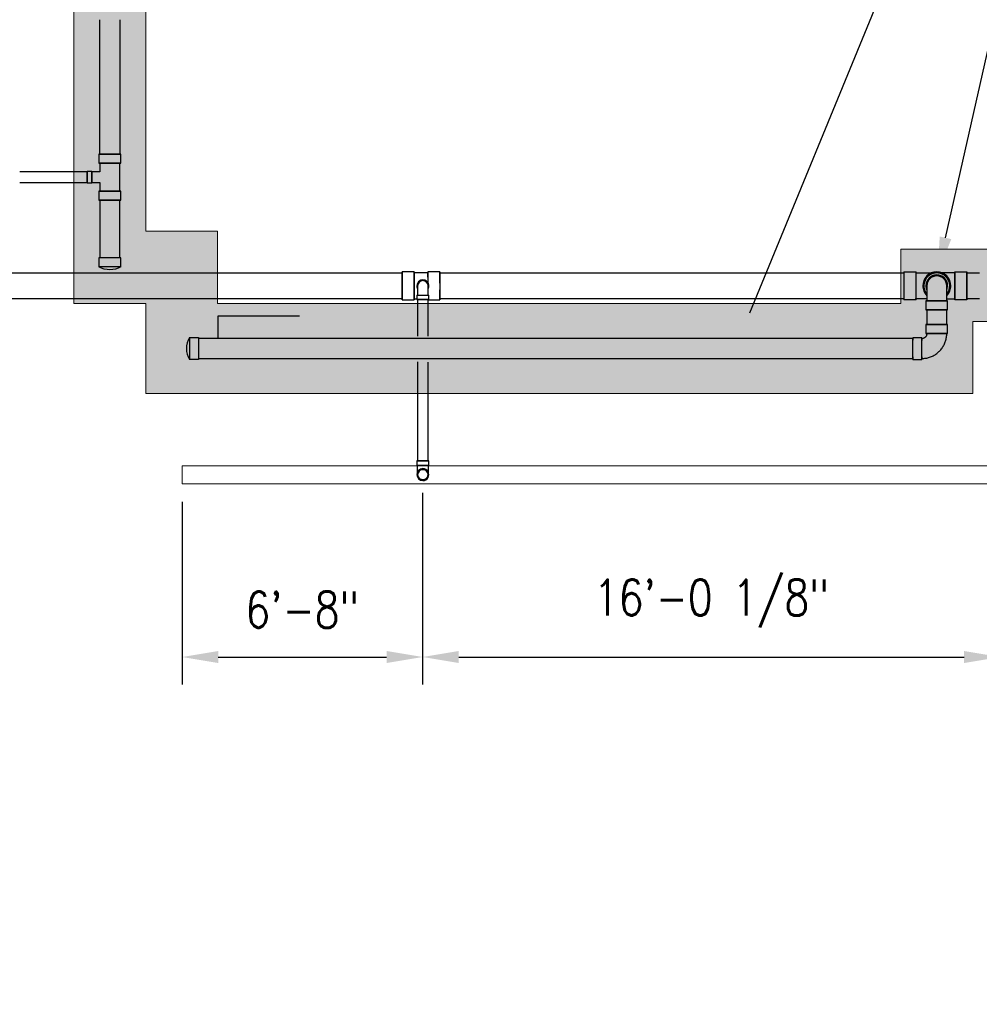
# Model space of a CAD drawing. Header units: inches. Extents: x -20481 to 20248, y -642 to 972.
# Tile 7 of 37: x 48 to 367, y -41 to 286. Entities that reach past the tile are written whole.
import ezdxf
from ezdxf import colors
from ezdxf.entities.mleader import LeaderData, LeaderLine
from ezdxf.math import Vec2, Vec3

# ---------------------------------------------------------------- set-up
doc = ezdxf.new("R2010")
doc.units = ezdxf.units.IN
doc.header["$MEASUREMENT"] = 0
doc.linetypes.add('Dash 1_16_', pattern=[0.125, 0.0625, -0.0625])
for name, color, linetype in [('P-PIPE', 3, 'Continuous'), ('S-ANNO-DIMS', 1, 'Continuous'), ('S-ANNO-TEXT', 2, 'Continuous')]:
    doc.layers.add(name, color=color, linetype=linetype)
for name, color, linetype, lineweight in [('S-FDTN_DRN', 3, 'Continuous', 50), ('S-TRCH-PATT', 8, 'Continuous', 18), ('S-WALL-PATT', 8, 'Continuous', 18)]:
    doc.layers.add(name, color=color, linetype=linetype, lineweight=lineweight)
doc.styles.add('Annotative', font='romans.shx', dxfattribs={"width": 0.8, "height": 0.125})
doc.dimstyles.new('Annotative', dxfattribs={"dimscale": 0, "dimtxt": 0.125, "dimasz": 0.125, "dimexe": 0.179688, "dimexo": 0.0625, "dimgap": 0.09, "dimtad": 1, "dimdec": 3, "dimzin": 3, "dimdsep": 46, "dimlunit": 4, "dimtxsty": 'Annotative', "dimcen": 0.09, "dimclrt": 2, "dimazin": 2, "dimtfac": 1, "dimtdec": 3, "dimtmove": 1, "dimatfit": 3, "dimfxl": 1, "dimtfill": 1, "dimfrac": 2, "dimtolj": 1, "dimtzin": 0, "dimarcsym": 0})

# ---------------------------------------------------------------- blocks, each defined once
blk = doc.blocks.new('Bend - PVC - Sch 40 - DWV_USACE - Standard-1148485-00_SP_Foundation Drainage Plan-TO FDN_DOC-flat-1')
at = {"layer": 'P-PIPE'}
for p, q in [((1134.17, -206.08), (1134.17, -209.08)), ((1141.38, -209.08), (1141.38, -206.08))]:
    blk.add_line(p, q, dxfattribs=at)
at = {"layer": 'P-PIPE', "flags": 128}
for points in [[(1134.47, -201.08), (1134.47, -201.08), (1134.47, -201.09), (1134.47, -201.11), (1134.47, -201.14), (1134.47, -201.18), (1134.47, -201.22), (1134.47, -201.27), (1134.47, -201.33), (1134.47, -201.4), (1134.47, -201.47), (1134.47, -201.55), (1134.47, -201.64), (1134.47, -201.74), (1134.47, -201.84), (1134.47, -201.95), (1134.47, -202.07), (1134.47, -202.19), (1134.47, -202.32), (1134.47, -202.45), (1134.47, -202.6), (1134.47, -202.74), (1134.47, -202.89), (1134.47, -203.05), (1134.47, -203.21), (1134.47, -203.38), (1134.47, -203.55), (1134.47, -203.72), (1134.47, -203.9), (1134.47, -204.08), (1134.47, -204.27), (1134.47, -204.46), (1134.47, -204.65), (1134.47, -204.84), (1134.47, -205.04), (1134.47, -205.23), (1134.47, -205.43), (1134.47, -205.63), (1134.47, -205.83), (1134.47, -206.03), (1134.47, -206.08)], [(1141.09, -206.08), (1141.09, -205.88), (1141.09, -205.68), (1141.09, -205.48), (1141.09, -205.28), (1141.09, -205.08), (1141.09, -204.89), (1141.09, -204.69), (1141.09, -204.5), (1141.09, -204.31), (1141.09, -204.13), (1141.09, -203.95), (1141.09, -203.77), (1141.09, -203.59), (1141.09, -203.42), (1141.09, -203.25), (1141.09, -203.09), (1141.09, -202.93), (1141.09, -202.78), (1141.09, -202.63), (1141.09, -202.49), (1141.09, -202.35), (1141.09, -202.22), (1141.09, -202.1), (1141.09, -201.98), (1141.09, -201.87), (1141.09, -201.76), (1141.09, -201.67), (1141.09, -201.58), (1141.09, -201.49), (1141.09, -201.42), (1141.09, -201.35), (1141.09, -201.29), (1141.09, -201.23), (1141.09, -201.19), (1141.09, -201.15), (1141.09, -201.12), (1141.09, -201.1), (1141.09, -201.08), (1141.09, -201.08), (1141.09, -201.08)]]:
    blk.add_lwpolyline(points, dxfattribs=at)
at = {"layer": 'P-PIPE'}
for radius, start, end in [(3.6, 0, 180), (3.6, 336.7789, 203.2211), (3.31, 0, 180)]:
    blk.add_arc((1137.78, -201.08), radius, start, end, dxfattribs=at)
for centre, major_axis, start_param, end_param in [((1137.78, -206.08), (3.6, 0), 1.570796, 4.712389), ((1137.78, -206.08), (3.31, 0), 1.570796, 4.712389), ((1137.78, -206.08), (3.6, 0), 4.712389, 7.853982), ((1137.78, -206.08), (3.31, 0), 4.712389, 7.853982), ((1137.78, -209.08), (3.6, 0), 1.570796, 4.712389), ((1137.78, -209.08), (3.6, 0), 4.712389, 7.853982)]:
    blk.add_ellipse(centre, major_axis=major_axis, ratio=0.001061, start_param=start_param, end_param=end_param, dxfattribs=at)
blk = doc.blocks.new('Bend - PVC - Sch 40 - DWV_USACE - Standard-1141580-00_SP_Foundation Drainage Plan-TO FDN_DOC-flat-1')
at = {"layer": 'P-PIPE'}
for p, q in [((-1131.78, -196.42), (-1127.78, -196.42)), ((-1127.78, -205.73), (-1131.78, -205.73))]:
    blk.add_line(p, q, dxfattribs=at)
at = {"layer": 'P-PIPE', "flags": 128}
for points in [[(-1137.78, -196.76), (-1137.95, -196.77), (-1138.13, -196.78), (-1138.3, -196.8), (-1138.47, -196.82), (-1138.64, -196.85), (-1138.81, -196.89), (-1138.97, -196.93), (-1139.14, -196.98), (-1139.3, -197.04), (-1139.46, -197.11), (-1139.62, -197.18), (-1139.77, -197.25), (-1139.92, -197.34), (-1140.07, -197.42), (-1140.22, -197.52), (-1140.36, -197.62), (-1140.49, -197.73), (-1140.62, -197.84), (-1140.75, -197.95), (-1140.87, -198.07), (-1140.99, -198.2), (-1141.1, -198.33), (-1141.21, -198.47), (-1141.31, -198.61), (-1141.41, -198.75), (-1141.5, -198.9), (-1141.58, -199.05), (-1141.66, -199.2), (-1141.73, -199.36), (-1141.8, -199.52), (-1141.86, -199.68), (-1141.91, -199.84), (-1141.96, -200.01), (-1142, -200.18), (-1142.03, -200.35), (-1142.06, -200.52), (-1142.07, -200.69), (-1142.09, -200.86), (-1142.09, -201.03), (-1142.09, -201.08)], [(-1133.47, -201.08), (-1133.47, -200.9), (-1133.48, -200.73), (-1133.5, -200.56), (-1133.52, -200.39), (-1133.55, -200.22), (-1133.59, -200.05), (-1133.64, -199.88), (-1133.69, -199.72), (-1133.74, -199.56), (-1133.81, -199.4), (-1133.88, -199.24), (-1133.95, -199.08), (-1134.04, -198.93), (-1134.13, -198.79), (-1134.22, -198.64), (-1134.32, -198.5), (-1134.43, -198.36), (-1134.54, -198.23), (-1134.65, -198.11), (-1134.78, -197.98), (-1134.9, -197.87), (-1135.03, -197.75), (-1135.17, -197.65), (-1135.31, -197.54), (-1135.45, -197.45), (-1135.6, -197.36), (-1135.75, -197.27), (-1135.9, -197.2), (-1136.06, -197.12), (-1136.22, -197.06), (-1136.38, -197), (-1136.54, -196.95), (-1136.71, -196.9), (-1136.88, -196.86), (-1137.05, -196.83), (-1137.22, -196.8), (-1137.39, -196.78), (-1137.56, -196.77), (-1137.73, -196.77), (-1137.78, -196.76)], [(-1131.78, -196.76), (-1132.02, -196.76), (-1132.27, -196.76), (-1132.51, -196.76), (-1132.75, -196.76), (-1132.98, -196.76), (-1133.22, -196.76), (-1133.45, -196.76), (-1133.68, -196.76), (-1133.91, -196.76), (-1134.14, -196.76), (-1134.36, -196.76), (-1134.57, -196.76), (-1134.78, -196.76), (-1134.99, -196.76), (-1135.19, -196.76), (-1135.39, -196.76), (-1135.58, -196.76), (-1135.76, -196.76), (-1136.03, -196.76)], [(-1134.47, -205.39), (-1133.45, -205.39), (-1133.22, -205.39), (-1132.98, -205.39), (-1132.75, -205.39), (-1132.51, -205.39), (-1132.27, -205.39), (-1132.02, -205.39), (-1131.78, -205.39), (-1131.78, -205.39)]]:
    blk.add_lwpolyline(points, dxfattribs=at)
at = {"layer": 'P-PIPE'}
for radius, start, end in [(4.66, 0.02, 180.02), (4.66, 0.02, 180.02), (4.31, 320.185, 219.815), (4.66, 180.02, 202.3097), (4.66, 180.02, 224.641), (4.66, 315.359, 0.02), (4.66, 337.8688, 0.02)]:
    blk.add_arc((-1137.78, -201.08), radius, start, end, dxfattribs=at)
for centre, major_axis, start_param, end_param in [((-1131.78, -201.08), (0, -4.66), 1.570796, 4.712389), ((-1127.78, -201.07), (0, -4.66), 1.570796, 4.712389), ((-1131.78, -201.08), (0, -4.31), 1.570796, 4.712389), ((-1131.78, -201.08), (0, -4.66), -1.570796, 1.570796), ((-1131.78, -201.08), (0, -4.31), -1.570796, 1.570796), ((-1127.78, -201.07), (0, -4.66), -1.570796, 1.570796)]:
    blk.add_ellipse(centre, major_axis=major_axis, ratio=0.010271, start_param=start_param, end_param=end_param, dxfattribs=at)
blk = doc.blocks.new('Bend - PVC - Sch 40 - DWV_USACE - Standard-1153782-00_SP_Foundation Drainage Plan-TO FDN_DOC-flat-1')
at = {"layer": 'P-PIPE'}
for p, q in [((940.29, -2241.47), (940.29, -2244.47)), ((947.5, -2244.47), (947.5, -2241.47)), ((938.89, -2245.86), (935.89, -2245.86)), ((935.89, -2253.07), (938.89, -2253.07))]:
    blk.add_line(p, q, dxfattribs=at)
at = {"layer": 'P-PIPE', "flags": 128}
for points in [[(940.09, -2245.66), (940.04, -2245.71), (939.99, -2245.75), (939.93, -2245.8), (939.88, -2245.84), (939.83, -2245.88), (939.77, -2245.91), (939.71, -2245.95), (939.65, -2245.98), (939.59, -2246.01), (939.53, -2246.03), (939.46, -2246.06), (939.4, -2246.08), (939.34, -2246.1), (939.27, -2246.11), (939.2, -2246.13), (939.14, -2246.14), (939.07, -2246.15), (939, -2246.15), (938.94, -2246.16), (938.89, -2246.16)], [(940.58, -2244.47), (940.58, -2244.54), (940.57, -2244.6), (940.57, -2244.67), (940.56, -2244.74), (940.55, -2244.8), (940.53, -2244.87), (940.51, -2244.94), (940.49, -2245), (940.47, -2245.06), (940.45, -2245.13), (940.42, -2245.19), (940.39, -2245.25), (940.36, -2245.31), (940.32, -2245.37), (940.29, -2245.42), (940.25, -2245.48), (940.2, -2245.53), (940.16, -2245.58), (940.12, -2245.63), (940.09, -2245.66)], [(944.77, -2250.35), (945, -2250.11), (945.22, -2249.86), (945.43, -2249.6), (945.63, -2249.34), (945.82, -2249.06), (946, -2248.78), (946.17, -2248.49), (946.32, -2248.2), (946.46, -2247.9), (946.6, -2247.59), (946.71, -2247.28), (946.82, -2246.97), (946.91, -2246.65), (947, -2246.33), (947.06, -2246), (947.12, -2245.67), (947.16, -2245.34), (947.19, -2245.01), (947.2, -2244.68), (947.21, -2244.47)], [(938.89, -2252.78), (939.23, -2252.77), (939.56, -2252.75), (939.89, -2252.72), (940.22, -2252.68), (940.54, -2252.62), (940.87, -2252.54), (941.19, -2252.46), (941.51, -2252.36), (941.82, -2252.25), (942.13, -2252.13), (942.43, -2251.99), (942.73, -2251.84), (943.02, -2251.68), (943.31, -2251.51), (943.59, -2251.33), (943.86, -2251.14), (944.12, -2250.93), (944.37, -2250.72), (944.62, -2250.49), (944.77, -2250.35)]]:
    blk.add_lwpolyline(points, dxfattribs=at)
at = {"layer": 'P-PIPE'}
for centre, major_axis, start_param, end_param in [((943.89, -2241.47), (3.6, 0), 3.131177, 6.27277), ((943.89, -2241.47), (3.6, 0), 6.27277, 9.414362), ((935.89, -2249.47), (0, -3.6), 3.152008, 6.293601), ((935.89, -2249.47), (0, -3.6), 0.010416, 3.152008), ((938.89, -2249.47), (0, -3.6), 3.152008, 6.293601), ((938.89, -2249.47), (0, -3.31), 3.152008, 6.293601), ((938.89, -2249.47), (0, -3.6), 0.010416, 3.152008), ((938.89, -2249.47), (0, -3.31), 0.010416, 3.152008), ((943.89, -2244.47), (3.6, 0), 3.131177, 6.27277), ((943.89, -2244.47), (3.6, 0), 6.27277, 9.414362), ((943.89, -2244.47), (3.31, 0), 3.131177, 6.27277), ((943.89, -2244.47), (3.31, 0), 6.27277, 9.414362)]:
    blk.add_ellipse(centre, major_axis=major_axis, ratio=0.010416, start_param=start_param, end_param=end_param, dxfattribs=at)
blk = doc.blocks.new('*D15')
at = {"layer": 'Defpoints', "color": 0, "transparency": 16777216}
for p in [(182, 135), (102, 132), (182, 74.41)]:
    blk.add_point(p, dxfattribs=at)
at = {"layer": 'S-ANNO-DIMS', "color": 0, "lineweight": -2, "transparency": 16777216}
for p, q in [((182, 129), (182, 57.16)), ((102, 126), (102, 57.16)), ((114, 74.41), (170, 74.41))]:
    blk.add_line(p, q, dxfattribs=at)
at = {"layer": 'S-ANNO-DIMS', "color": 0, "transparency": 16777216}
for points in [[(114, 76.41), (114, 72.41), (102, 74.41)], [(170, 76.41), (170, 72.41), (182, 74.41)]]:
    blk.add_solid(points, dxfattribs=at)
at = {"layer": 'S-ANNO-DIMS', "color": 2, "lineweight": -3, "transparency": 16777216, "insert": (141.98, 90.16), "char_height": 12, "attachment_point": 5, "style": 'Annotative', "bg_fill": 3, "box_fill_scale": 1.25, "bg_fill_color": 256, "bg_fill_true_color": 13158600, "bg_fill_transparency": 0}
blk.add_mtext('\\A1;6\'-8"', dxfattribs=at)
blk = doc.blocks.new('*D17')
at = {"layer": 'Defpoints', "color": 0, "transparency": 16777216}
for p in [(374.06, 135.08), (182, 131.84), (374.06, 74.41)]:
    blk.add_point(p, dxfattribs=at)
at = {"layer": 'S-ANNO-DIMS', "color": 0, "lineweight": -2, "transparency": 16777216}
for p, q in [((374.06, 129.08), (374.06, 57.16)), ((182, 125.84), (182, 57.16)), ((194, 74.41), (362.06, 74.41))]:
    blk.add_line(p, q, dxfattribs=at)
at = {"layer": 'S-ANNO-DIMS', "color": 0, "transparency": 16777216}
for points in [[(194, 76.41), (194, 72.41), (182, 74.41)], [(362.06, 76.41), (362.06, 72.41), (374.06, 74.41)]]:
    blk.add_solid(points, dxfattribs=at)
at = {"layer": 'S-ANNO-DIMS', "color": 2, "lineweight": -3, "transparency": 16777216, "insert": (278.03, 92.19), "char_height": 12, "attachment_point": 5, "style": 'Annotative', "bg_fill": 3, "box_fill_scale": 1.25, "bg_fill_color": 256, "bg_fill_true_color": 13158600, "bg_fill_transparency": 0}
blk.add_mtext('\\A1;16\'-0 1/8"', dxfattribs=at)
blk = doc.blocks.new('Bend - PVC - Sch 40 - DWV_USACE - Standard-V11-00_SP_Foundation Drainage Plan-TO FDN_DOC-flat-1')
at = {"layer": 'P-PIPE'}
for p, q in [((999.17, -259.43), (999.17, -260.93)), ((1001.15, -259.43), (999.17, -259.43)), ((999.17, -259.43), (1001.15, -259.43)), ((1001.15, -260.93), (999.17, -260.93)), ((999.17, -260.93), (1001.15, -260.93)), ((1001.15, -259.43), (1003.13, -259.43)), ((1003.13, -259.43), (1001.15, -259.43)), ((1001.15, -260.93), (1003.13, -260.93)), ((1003.13, -260.93), (1001.15, -260.93)), ((1001.15, -260.93), (1001.15, -260.93)), ((1001.15, -260.93), (1001.15, -260.93)), ((1002.9, -260.93), (1002.9, -261.06)), ((1003.13, -260.93), (1003.13, -259.43)), ((1001.16, -262.02), (1001.15, -262.02)), ((1001.15, -265.98), (1001.16, -265.98))]:
    blk.add_line(p, q, dxfattribs=at)
at = {"layer": 'P-PIPE', "flags": 128}
for points in [[(999.4, -261.08), (999.4, -260.97), (999.4, -260.93)], [(999.4, -264), (999.4, -263.99), (999.4, -263.99), (999.4, -263.98), (999.4, -263.96), (999.4, -263.94), (999.4, -263.91), (999.4, -263.88), (999.4, -263.84), (999.4, -263.8), (999.4, -263.76), (999.4, -263.71), (999.4, -263.65), (999.4, -263.59), (999.4, -263.53), (999.4, -263.46), (999.4, -263.39), (999.4, -263.32), (999.4, -263.24), (999.4, -263.15), (999.4, -263.07), (999.4, -262.98), (999.4, -262.89), (999.4, -262.79), (999.4, -262.69), (999.4, -262.59), (999.4, -262.48), (999.4, -262.38), (999.4, -262.27), (999.4, -262.16), (999.4, -262.04), (999.4, -261.93), (999.4, -261.81), (999.4, -261.69), (999.4, -261.58), (999.4, -261.45), (999.4, -261.33), (999.4, -261.21), (999.4, -261.09)], [(1002.9, -261.08), (1002.9, -261.18), (1002.9, -261.3), (1002.9, -261.42), (1002.9, -261.54), (1002.9, -261.66), (1002.9, -261.78), (1002.9, -261.9), (1002.9, -262.01), (1002.9, -262.13), (1002.9, -262.24), (1002.9, -262.35), (1002.9, -262.46), (1002.9, -262.56), (1002.9, -262.66), (1002.9, -262.76), (1002.9, -262.86), (1002.9, -262.95), (1002.9, -263.04), (1002.9, -263.13), (1002.9, -263.22), (1002.9, -263.3), (1002.9, -263.37), (1002.9, -263.44), (1002.9, -263.51), (1002.9, -263.58), (1002.9, -263.64), (1002.9, -263.69), (1002.9, -263.74), (1002.9, -263.79), (1002.9, -263.83), (1002.9, -263.87), (1002.9, -263.9), (1002.9, -263.93), (1002.9, -263.95), (1002.9, -263.97), (1002.9, -263.98), (1002.9, -263.99), (1002.9, -264), (1002.9, -264)], [(999.4, -264), (999.4, -263.93), (999.41, -263.86), (999.42, -263.79), (999.43, -263.72), (999.44, -263.65), (999.45, -263.58), (999.47, -263.51), (999.49, -263.45), (999.52, -263.38), (999.54, -263.32), (999.57, -263.25), (999.6, -263.19), (999.63, -263.13), (999.67, -263.07), (999.71, -263.01), (999.75, -262.95), (999.79, -262.9), (999.84, -262.84), (999.88, -262.79), (999.93, -262.74), (999.99, -262.69), (1000.04, -262.65), (1000.09, -262.61), (1000.15, -262.56), (1000.21, -262.52), (1000.27, -262.49), (1000.33, -262.45), (1000.39, -262.42), (1000.45, -262.39), (1000.52, -262.37), (1000.58, -262.34), (1000.65, -262.32), (1000.72, -262.3), (1000.79, -262.29), (1000.86, -262.27), (1000.92, -262.26), (1000.99, -262.25), (1001.06, -262.25), (1001.13, -262.25), (1001.15, -262.25)], [(1001.15, -265.75), (1001.08, -265.75), (1001.01, -265.74), (1000.94, -265.73), (1000.87, -265.72), (1000.81, -265.71), (1000.74, -265.7), (1000.67, -265.68), (1000.6, -265.66), (1000.54, -265.64), (1000.47, -265.61), (1000.41, -265.58), (1000.34, -265.55), (1000.28, -265.52), (1000.22, -265.48), (1000.16, -265.44), (1000.11, -265.4), (1000.05, -265.36), (1000, -265.31), (999.95, -265.27), (999.9, -265.22), (999.85, -265.17), (999.8, -265.11), (999.76, -265.06), (999.72, -265), (999.68, -264.94), (999.64, -264.88), (999.61, -264.82), (999.58, -264.76), (999.55, -264.7), (999.52, -264.63), (999.5, -264.57), (999.48, -264.5), (999.46, -264.43), (999.44, -264.36), (999.43, -264.29), (999.42, -264.23), (999.41, -264.16), (999.41, -264.09), (999.4, -264.02), (999.4, -264)], [(1001.15, -262.25), (1001.22, -262.25), (1001.29, -262.25), (1001.36, -262.26), (1001.43, -262.27), (1001.5, -262.28), (1001.57, -262.3), (1001.64, -262.32), (1001.7, -262.34), (1001.77, -262.36), (1001.83, -262.39), (1001.9, -262.41), (1001.96, -262.45), (1002.02, -262.48), (1002.08, -262.51), (1002.14, -262.55), (1002.2, -262.59), (1002.25, -262.64), (1002.31, -262.68), (1002.36, -262.73), (1002.41, -262.78), (1002.46, -262.83), (1002.5, -262.88), (1002.55, -262.94), (1002.59, -262.99), (1002.63, -263.05), (1002.66, -263.11), (1002.7, -263.17), (1002.73, -263.23), (1002.76, -263.3), (1002.78, -263.36), (1002.81, -263.43), (1002.83, -263.5), (1002.85, -263.56), (1002.86, -263.63), (1002.88, -263.7), (1002.89, -263.77), (1002.9, -263.84), (1002.9, -263.91), (1002.9, -263.98), (1002.9, -264)], [(1002.9, -264), (1002.9, -264.07), (1002.9, -264.14), (1002.89, -264.21), (1002.88, -264.28), (1002.87, -264.35), (1002.85, -264.41), (1002.83, -264.48), (1002.81, -264.55), (1002.79, -264.61), (1002.76, -264.68), (1002.74, -264.74), (1002.71, -264.81), (1002.67, -264.87), (1002.64, -264.93), (1002.6, -264.99), (1002.56, -265.04), (1002.51, -265.1), (1002.47, -265.15), (1002.42, -265.2), (1002.37, -265.25), (1002.32, -265.3), (1002.27, -265.35), (1002.21, -265.39), (1002.16, -265.43), (1002.1, -265.47), (1002.04, -265.51), (1001.98, -265.54), (1001.92, -265.57), (1001.85, -265.6), (1001.79, -265.63), (1001.72, -265.65), (1001.65, -265.67), (1001.59, -265.69), (1001.52, -265.71), (1001.45, -265.72), (1001.38, -265.73), (1001.31, -265.74), (1001.24, -265.75), (1001.17, -265.75), (1001.15, -265.75)]]:
    blk.add_lwpolyline(points, dxfattribs=at)
at = {"layer": 'P-PIPE'}
for centre, major_axis, start_param, end_param in [((1001.15, -264), (0, -1.98), 3.141593, 6.283185), ((1001.16, -264), (0, -1.98), 3.141593, 6.283185), ((1001.15, -264), (0, -1.75), 3.141593, 6.283185), ((1001.15, -264), (0, -1.98), 0, 3.141593), ((1001.15, -264), (0, -1.75), 0, 3.141593), ((1001.16, -264), (0, -1.98), 0, 3.141593)]:
    blk.add_ellipse(centre, major_axis=major_axis, ratio=0.999999, start_param=start_param, end_param=end_param, dxfattribs=at)
blk = doc.blocks.new('Bend - PVC - Sch 40 - DWV_USACE - Standard-V5-00_SP_Foundation Drainage Plan-TO FDN_DOC-flat-1')
at = {"layer": 'P-PIPE'}
for p, q in [((1191.13, -204.14), (1191.13, -205.64)), ((1191.13, -204.14), (1195.09, -204.14)), ((1191.13, -205.64), (1195.09, -205.64)), ((1193.11, -204.14), (1193.11, -204.14)), ((1193.11, -204.14), (1193.11, -204.14)), ((1193.11, -204.14), (1193.11, -204.14)), ((1193.11, -204.14), (1193.11, -204.14)), ((1193.11, -205.64), (1193.11, -205.64)), ((1193.11, -205.64), (1193.11, -205.64)), ((1195.09, -205.64), (1195.09, -204.14))]:
    blk.add_line(p, q, dxfattribs=at)
at = {"layer": 'P-PIPE', "flags": 128}
for points in [[(1191.36, -201.08), (1191.36, -201.08), (1191.36, -201.09), (1191.36, -201.1), (1191.36, -201.12), (1191.36, -201.14), (1191.36, -201.17), (1191.36, -201.2), (1191.36, -201.23), (1191.36, -201.27), (1191.36, -201.32), (1191.36, -201.37), (1191.36, -201.42), (1191.36, -201.48), (1191.36, -201.55), (1191.36, -201.61), (1191.36, -201.68), (1191.36, -201.76), (1191.36, -201.84), (1191.36, -201.92), (1191.36, -202.01), (1191.36, -202.1), (1191.36, -202.19), (1191.36, -202.28), (1191.36, -202.38), (1191.36, -202.49), (1191.36, -202.59), (1191.36, -202.7), (1191.36, -202.81), (1191.36, -202.92), (1191.36, -203.03), (1191.36, -203.15), (1191.36, -203.26), (1191.36, -203.38), (1191.36, -203.5), (1191.36, -203.62), (1191.36, -203.74), (1191.36, -203.86), (1191.36, -203.98), (1191.36, -204.11), (1191.36, -204.14)], [(1194.86, -204.14), (1194.86, -204.02), (1194.86, -203.9), (1194.86, -203.77), (1194.86, -203.65), (1194.86, -203.53), (1194.86, -203.41), (1194.86, -203.29), (1194.86, -203.18), (1194.86, -203.06), (1194.86, -202.95), (1194.86, -202.84), (1194.86, -202.73), (1194.86, -202.62), (1194.86, -202.51), (1194.86, -202.41), (1194.86, -202.31), (1194.86, -202.21), (1194.86, -202.12), (1194.86, -202.03), (1194.86, -201.94), (1194.86, -201.86), (1194.86, -201.78), (1194.86, -201.7), (1194.86, -201.63), (1194.86, -201.56), (1194.86, -201.5), (1194.86, -201.44), (1194.86, -201.38), (1194.86, -201.33), (1194.86, -201.29), (1194.86, -201.24), (1194.86, -201.21), (1194.86, -201.17), (1194.86, -201.15), (1194.86, -201.12), (1194.86, -201.1), (1194.86, -201.09), (1194.86, -201.08), (1194.86, -201.08), (1194.86, -201.08)]]:
    blk.add_lwpolyline(points, dxfattribs=at)
at = {"layer": 'P-PIPE'}
for radius, start, end in [(1.98, 0, 180), (1.98, 332.1637, 207.8363), (1.75, 0, 180)]:
    blk.add_arc((1193.11, -201.08), radius, start, end, dxfattribs=at)
blk = doc.blocks.new('6CAP')
at = {"layer": 'P-PIPE'}
for p, q in [((74.96, 388.65), (74.96, 381.35)), ((74.96, 388.65), (77.96, 388.65)), ((77.96, 388.65), (77.96, 381.35)), ((77.96, 381.35), (74.96, 381.35))]:
    blk.add_line(p, q, dxfattribs=at)
blk.add_arc((80.99, 385), 7.05, 148.8317, 211.1683, dxfattribs=at)

msp = doc.modelspace()

# ---------------------------------------------------------------- hatches: boundary and pattern name
at = {"layer": 'S-WALL-PATT', "linetype": 'Dash 1_16_'}
h = msp.add_hatch(dxfattribs=at)
h.set_pattern_fill('AR-SAND', color=256, scale=4)
h.paths.add_polyline_path([(113.8117, 192), (340.9656, 192), (340.9656, 210), (924, 210), (924, 288), (1206, 288), (1206, -288), (924, -288), (924, -210), (337.0357, -210), (337.0357, -186), (154, -186), (154, -280), (90, -280), (90, -642), (66, -642), (66, -256), (130, -256), (130, -162), (361.0357, -162), (361.0357, -186), (948, -186), (948, -264), (1182, -264), (1182, 264), (948, 264), (948, 186), (364.9656, 186), (364.9656, 162), (90, 162), (90, 192), (66, 192), (66, 373), (66, 654), (90, 654), (90, 216.0196), (113.8117, 216.0196)])

# ---------------------------------------------------------------- linework, layer by layer
at = {"layer": 'P-PIPE'}
for p, q in [((74.6875, 241.63), (74.6875, 286.37)), ((81.3125, 286.37), (81.3125, 241.63)), ((81.6465, 241.63), (74.3535, 241.63)), ((74.3535, 241.63), (81.6465, 241.63)), ((74.3535, 241.63), (74.3535, 238.63)), ((81.6465, 238.63), (81.6465, 241.63)), ((70.44, 232.075), (70.44, 235.925)), ((70.44, 235.925), (70.44, 232.075)), ((71.94, 235.925), (70.44, 235.925)), ((71.94, 232.075), (71.94, 235.925)), ((71.94, 235.925), (71.94, 232.075)), ((81.6465, 238.63), (74.3535, 238.63)), ((74.3535, 238.63), (81.6465, 238.63)), ((81.315, 238.63), (74.685, 238.63)), ((74.685, 238.63), (81.315, 238.63)), ((74.685, 238.63), (74.685, 235.75)), ((78, 238.63), (74.6875, 238.63)), ((74.6875, 238.63), (78, 238.63)), ((81.3125, 238.63), (78, 238.63)), ((78, 238.63), (81.3125, 238.63)), ((81.315, 229.37), (81.315, 238.63)), ((70.44, 235.75), (48, 235.75)), ((70.44, 234), (70.44, 235.75)), ((70.44, 235.75), (70.44, 234)), ((70.44, 232.25), (70.44, 234)), ((70.44, 234), (70.44, 232.25)), ((71.94, 232.25), (71.94, 235.75)), ((71.94, 235.75), (71.94, 232.25)), ((74.685, 235.75), (71.94, 235.75)), ((48, 232.25), (70.44, 232.25)), ((70.44, 232.075), (71.94, 232.075)), ((71.94, 232.25), (74.685, 232.25)), ((81.6465, 229.37), (74.3535, 229.37)), ((74.3535, 229.37), (81.6465, 229.37)), ((74.3535, 229.37), (74.3535, 226.37)), ((74.685, 232.25), (74.685, 229.37)), ((81.315, 229.37), (74.685, 229.37)), ((74.685, 229.37), (81.315, 229.37)), ((78, 229.37), (74.6875, 229.37)), ((74.6875, 229.37), (78, 229.37)), ((81.3125, 229.37), (78, 229.37)), ((78, 229.37), (81.3125, 229.37)), ((81.6465, 226.37), (81.6465, 229.37)), ((81.6465, 226.37), (74.3535, 226.37)), ((74.3535, 226.37), (81.6465, 226.37)), ((74.6875, 226.3345), (74.6875, 207.2016)), ((81.3125, 207.2016), (81.3125, 226.3345)), ((-4.2989, 202.1966), (175.0729, 202.1966)), ((179.168, 202.4728), (175.1897, 202.4728)), ((183.7456, 202.1781), (179.168, 202.1781)), ((182.0811, 199.8174), (182.0655, 199.8174)), ((183.7456, 202.4728), (183.7456, 202.1781)), ((187.7238, 202.4728), (183.7456, 202.4728)), ((187.7402, 202.1966), (342.0829, 202.1966)), ((342.066, 202.4914), (346.0443, 202.4914)), ((362.981, 202.1966), (367.1733, 202.1966)), ((182.0815, 199.5884), (182.0811, 199.5884)), ((175.0729, 193.5716), (-4.2989, 193.5716)), ((175.1897, 193.2039), (179.168, 193.2039)), ((179.168, 193.4987), (180.0865, 193.4987)), ((180.3135, 193.2754), (180.3135, 181.0879)), ((182.0655, 193.2754), (180.3155, 193.2754)), ((180.3155, 193.2754), (182.0655, 193.2754)), ((183.8155, 193.2754), (182.0655, 193.2754)), ((182.0655, 193.2754), (183.8155, 193.2754)), ((183.8135, 181.0879), (183.8135, 193.2754)), ((183.8155, 193.2039), (187.7238, 193.2039)), ((342.061, 193.5716), (187.7426, 193.5716)), ((346.0443, 193.2225), (342.066, 193.2225)), ((367.1709, 193.5716), (362.9852, 193.5716)), ((349.6531, 189.8554), (349.6531, 185.0144)), ((356.2781, 185.0144), (356.2781, 189.8554)), ((344.9512, 180.3125), (107.4829, 180.3125)), ((107.4829, 173.6875), (344.9512, 173.6875)), ((180.3135, 172.5637), (180.3135, 139.643)), ((183.8135, 139.643), (183.8135, 172.474)), ((180.3095, 139.643), (182.0595, 139.643)), ((182.0595, 139.643), (180.3095, 139.643)), ((182.0595, 139.643), (183.8095, 139.643)), ((183.8095, 139.643), (182.0595, 139.643))]:
    msp.add_line(p, q, dxfattribs=at)
at = {"layer": 'P-PIPE', "flags": 128}
for points in [[(346.0443, 202.1966), (346.3239, 202.1966), (346.6029, 202.1966), (346.881, 202.1966), (347.1575, 202.1966), (347.4322, 202.1966), (347.7046, 202.1966), (347.9742, 202.1966), (348.2405, 202.1966), (348.5033, 202.1966), (348.762, 202.1966), (349.0162, 202.1966), (349.2656, 202.1966), (349.5097, 202.1966), (349.7481, 202.1966), (349.9805, 202.1966), (350.2065, 202.1966), (350.4257, 202.1966), (350.6377, 202.1966), (350.8423, 202.1966), (351.2801, 202.1966)], [(349.6531, 193.5173), (349.268, 193.5173), (349.0187, 193.5173), (348.7645, 193.5173), (348.5059, 193.5173), (348.2432, 193.5173), (347.9768, 193.5173), (347.7073, 193.5173), (347.435, 193.5173), (347.1603, 193.5173), (346.8837, 193.5173), (346.6057, 193.5173), (346.3266, 193.5173), (346.047, 193.5173), (346.0443, 193.5173)]]:
    msp.add_lwpolyline(points, dxfattribs=at)
at = {"layer": 'P-PIPE'}
msp.add_arc((352.9656, 197.8569), 3.6045, 0, 180, dxfattribs=at)
msp.add_arc((352.9656, 197.8569), 3.6045, 0, 180, dxfattribs=at)
for centre, major_axis, ratio, start_param, end_param in [((175.1897, 197.8384), (0, 4.6345), 0.0104161, 4.71238898, 7.85398163), ((175.1897, 197.8384), (0, -4.3125), 0.0103989, 3.14159265, 4.71238898), ((175.1897, 197.8384), (0, -4.3125), 0.0103989, 1.57079633, 3.14159265), ((179.168, 197.8384), (0, 4.6345), 0.0104161, 4.71238898, 7.85398163), ((179.168, 197.8384), (0, -4.3397), 0.0104161, 1.57079633, 4.71238898), ((183.7456, 197.8384), (0, -4.3397), 0.0104161, 1.79659297, 4.45301366), ((187.7238, 197.8384), (0, 4.6345), 0.0104161, 4.71238898, 7.85398163), ((187.7238, 197.8384), (0, 4.3125), 0.0104161, 0, 1.57079633), ((187.7238, 197.8384), (0, -4.3125), 0.0104161, 1.57079633, 3.14159265), ((342.066, 197.8569), (0, 4.6345), 0.0103989, -1.57079633, 1.57079633), ((342.066, 197.8569), (0, -4.3125), 0.0103989, 3.14159265, 4.71238898), ((342.066, 197.8569), (0, 4.3125), 0.0103989, -1.57079633, 0), ((346.0443, 197.8569), (0, -4.6345), 0.0103989, 1.57079633, 4.71238898), ((346.0443, 197.8569), (0, 4.3397), 0.0103989, -1.57079633, 1.57079633), ((175.1897, 197.8384), (0, 4.6345), 0.0104161, 1.57079633, 4.71238898), ((175.1897, 197.8384), (0, -4.3125), 0.0103989, 4.71238898, 6.28318531), ((175.1897, 197.8384), (0, -4.3125), 0.0103989, 0, 1.57079633), ((179.168, 197.8384), (0, 4.6345), 0.0104161, 1.57079633, 4.71238898), ((179.168, 197.8384), (0, 4.3397), 0.0104161, 1.57079633, 4.71238898), ((187.7238, 197.8384), (0, 4.6345), 0.0104161, 1.57079633, 4.71238898), ((187.7238, 197.8384), (0, 4.3125), 0.0104161, 1.57079633, 3.14159265), ((187.7238, 197.8384), (0, -4.3125), 0.0104161, 0, 1.57079633), ((342.066, 197.8569), (0, -4.6345), 0.0103989, -1.57079633, 1.57079633), ((342.066, 197.8569), (0, -4.3125), 0.0103989, -1.57079633, 0), ((342.066, 197.8569), (0, 4.3125), 0.0103989, 3.14159265, 4.71238898), ((346.0443, 197.8569), (0, 4.6345), 0.0103989, 1.57079633, 4.71238898), ((346.0443, 197.8569), (0, 4.3397), 0.0103989, 1.57079633, 4.71238898), ((352.9656, 189.857), (3.3125, 0), 0.00106063, 1.57079633, 3.14159265), ((352.9656, 189.857), (3.3125, 0), 0.00106063, 3.14159265, 4.71238898), ((352.9656, 189.857), (3.3125, 0), 0.00106063, 0, 1.57079633), ((352.9656, 189.857), (3.3125, 0), 0.00106063, 4.71238898, 6.28318531), ((352.9656, 184.9996), (3.3125, 0), 0.0104161, 1.57079633, 3.14159265), ((352.9656, 184.9996), (3.3125, 0), 0.0104161, 3.14159265, 4.71238898), ((352.9656, 184.9996), (3.3125, 0), 0.0104161, 0, 1.57079633), ((352.9656, 184.9996), (3.3125, 0), 0.0104161, 4.71238898, 6.28318531), ((344.966, 177), (0, -3.3125), 0.0104161, 3.14159265, 4.71238898), ((344.966, 177), (0, -3.3125), 0.0104161, 1.57079633, 3.14159265), ((344.966, 177), (0, -3.3125), 0.0104161, 4.71238898, 6.28318531), ((344.966, 177), (0, -3.3125), 0.0104161, 0, 1.57079633)]:
    msp.add_ellipse(centre, major_axis=major_axis, ratio=ratio, start_param=start_param, end_param=end_param, dxfattribs=at)
at = {"layer": 'S-TRCH-PATT', "linetype": 'Continuous', "lineweight": 0}
for points in [[(948, 186), (364.9656, 186), (364.9656, 162), (90, 162), (90, 192), (66, 192), (66, 373), (66, 654), (90, 654), (90, 216.0196), (113.8117, 216.0196), (113.8117, 192)], [(113.8117, 192), (340.9656, 192), (340.9656, 210), (924, 210)]]:
    msp.add_lwpolyline(points, dxfattribs=at)

# ---------------------------------------------------------------- block references
at = {"xscale": -1, "rotation": 270}
msp.add_blockref('6CAP', (-306.9996, 129.2396), dxfattribs=at)
for name, p in [('Bend - PVC - Sch 40 - DWV_USACE - Standard-V5-00_SP_Foundation Drainage Plan-TO FDN_DOC-flat-1', (-1011.0439, 398.9158)), ('Bend - PVC - Sch 40 - DWV_USACE - Standard-1141580-00_SP_Foundation Drainage Plan-TO FDN_DOC-flat-1', (1490.7448, 398.9343)), ('Bend - PVC - Sch 40 - DWV_USACE - Standard-1148485-00_SP_Foundation Drainage Plan-TO FDN_DOC-flat-1', (-784.8136, 398.9343)), ('Bend - PVC - Sch 40 - DWV_USACE - Standard-1153782-00_SP_Foundation Drainage Plan-TO FDN_DOC-flat-1', (-590.9272, 2426.4689)), ('6CAP', (29.5209, -207.9996))]:
    msp.add_blockref(name, p)

# ---------------------------------------------------------------- leaders
at = {"layer": 'S-ANNO-TEXT', "linetype": 'Continuous', "lineweight": -3}
msp.add_leader([(141.0362, 187.7426), (113.9119, 187.7426), (113.9119, 180.3125)], dimstyle='Annotative', override={"dimscale": 0, "dimclrd": 1}, dxfattribs=at)
ml = msp.add_multileader_mtext('Standard', dxfattribs=at)
ml.set_content('STEP FOUNDATION DRAIN ON TOP OF FOOTING', color=256, style='Annotative')
ml.set_leader_properties(color=1)
ml.build(insert=Vec2(0, 0))
ml.multileader.update_dxf_attribs({"text_right_attachment_type": 3, "dogleg_length": 0.125, "arrow_head_size": 12, "scale": 96})
ctx = ml.context
ctx.base_point, ctx.scale, ctx.char_height, ctx.arrow_head_size, ctx.landing_gap_size, ctx.plane_origin = Vec3(406.1989, 440.6388), 96, 12, 12, 12, Vec3(716.585, 556.3084)
ctx.right_attachment = 3
notes = []
notes.append((ctx, [(0, (1, 1, 0), (394.1989, 440.6388), (1, 0), 12, [(0, [(286.215, 177.8161)], 0, [])])]))
ctx.mtext.insert, ctx.mtext.width, ctx.mtext.defined_height, ctx.mtext.flow_direction = Vec3(418.1989, 446.6388), 180.765456, 847.4061, 5
ml = msp.add_multileader_mtext('Standard', dxfattribs=at)
ml.set_content('DROP UPPER FOUNDATION DRAIN INTO TOP OF LOWER DRAIN PIPE', color=256, style='Annotative')
ml.set_leader_properties(color=1)
ml.build(insert=Vec2(0, 0))
ml.multileader.update_dxf_attribs({"text_right_attachment_type": 3, "dogleg_length": 0.125, "arrow_head_size": 12, "scale": 96})
ctx = ml.context
ctx.base_point, ctx.scale, ctx.char_height, ctx.arrow_head_size, ctx.landing_gap_size, ctx.plane_origin = Vec3(406.1989, 383.7616), 96, 12, 12, 12, Vec3(716.585, 499.4313)
ctx.right_attachment = 3
notes.append((ctx, [(0, (1, 1, 0), (394.1989, 383.7616), (1, 0), 12, [(0, [(353.2332, 202.1306)], 0, [])])]))
ctx.mtext.insert, ctx.mtext.width, ctx.mtext.defined_height, ctx.mtext.flow_direction = Vec3(418.1989, 389.7616), 190.626225, 847.4061, 5
ml = msp.add_multileader_mtext('Standard', dxfattribs=at)
ml.set_content('8" DRAIN', color=256, style='Annotative')
ml.set_leader_properties(color=1)
ml.build(insert=Vec2(0, 0))
ml.multileader.update_dxf_attribs({"text_right_attachment_type": 3, "dogleg_length": 0.125, "arrow_head_size": 12, "scale": 96})
ctx = ml.context
ctx.base_point, ctx.scale, ctx.char_height, ctx.arrow_head_size, ctx.landing_gap_size, ctx.plane_origin = Vec3(-160.0281, 244.9305), 96, 12, 12, 12, Vec3(88.2799, 389.6411)
ctx.right_attachment = 3
notes.append((ctx, [(1, (1, 1, 0), (-60.9424, 242.6448), (-1, 0), 12, [(0, [(-5.4223, 204.1572)], 0, [])])]))
ctx.mtext.insert, ctx.mtext.width, ctx.mtext.defined_height, ctx.mtext.flow_direction = Vec3(-148.0281, 250.9305), 212.460999, 9755.9466, 5
for ctx, leaders in notes:
    for number, flags, end, landing, length, lines in leaders:
        leader = LeaderData()
        leader.index, (leader.has_last_leader_line, leader.has_dogleg_vector, leader.attachment_direction) = number, flags
        leader.last_leader_point, leader.dogleg_vector, leader.dogleg_length = Vec3(end), Vec3(landing), length
        for number, points, colour, breaks in lines:
            line = LeaderLine()
            line.index, line.vertices, line.color, line.breaks = number, Vec3.list(points), colors.encode_raw_color(colour), breaks
            leader.lines.append(line)
        ctx.leaders.append(leader)

# ---------------------------------------------------------------- next in the draw order: dimensions: what is measured, and where the dimension line sits
at = {"layer": 'S-ANNO-DIMS', "lineweight": -3}
dim = msp.add_linear_dim(base=(182, 74.4058), p1=(102, 132), p2=(182, 135), dimstyle='Annotative', override={"dimpost": '\\X'}, dxfattribs=at)
dim.commit()
dim.dimension.update_dxf_attribs({"geometry": '*D15', "text_midpoint": (141.9766, 74.3745), "dimtype": 160})

# ---------------------------------------------------------------- next in the draw order: dimensions: what is measured, and where the dimension line sits
dim = msp.add_linear_dim(base=(374.06354, 74.40579), p1=(182, 131.84042), p2=(374.06354, 135.08004), dimstyle='Annotative', override={"dimpost": '\\X'}, dxfattribs=at)
dim.commit()
dim.dimension.update_dxf_attribs({"geometry": '*D17', "text_midpoint": (278.03177, 92.18864)})

# ---------------------------------------------------------------- next in the draw order: linework, layer by layer
at = {"layer": 'P-PIPE'}
for start, end in [(90, 270), (270, 90)]:
    msp.add_arc((182.0655, 135), 1.75, start, end, dxfattribs=at)
at = {"layer": 'S-FDTN_DRN', "linetype": 'Continuous', "lineweight": 0}
msp.add_lwpolyline([(102, 132), (1056, 132), (1056, 138), (102, 138)], close=True, dxfattribs=at)

# ---------------------------------------------------------------- next in the draw order: block references
msp.add_blockref('Bend - PVC - Sch 40 - DWV_USACE - Standard-V11-00_SP_Foundation Drainage Plan-TO FDN_DOC-flat-1', (-819.0895, 399.0774))

# ---------------------------------------------------------------- next in the draw order: leaders
at = {"layer": 'S-ANNO-TEXT', "linetype": 'Continuous', "lineweight": -3}
ml = msp.add_multileader_mtext('Standard', dxfattribs=at)
ml.set_content('PERIMETER TRENCH DRAIN', color=256, style='Annotative')
ml.set_leader_properties(color=1)
ml.build(insert=Vec2(0, 0))
ml.multileader.update_dxf_attribs({"text_right_attachment_type": 3, "dogleg_length": 0.125, "arrow_head_size": 12, "scale": 96})
ctx = ml.context
ctx.base_point, ctx.scale, ctx.char_height, ctx.arrow_head_size, ctx.landing_gap_size, ctx.plane_origin = Vec3(404.697, 257.8201), 96, 12, 12, 12, Vec3(1038.8822, 240.3295)
ctx.right_attachment, ctx.text_align_type = 3, 2
notes = []
notes.append((ctx, [(1, (1, 1, 0), (578.7541, 237.8201), (-1, 0), 12, [(0, [(592.1646, 134.5223)], 0, [])])]))
ctx.mtext.insert, ctx.mtext.width, ctx.mtext.defined_height, ctx.mtext.alignment, ctx.mtext.flow_direction = Vec3(554.7541, 263.8201), 180.765456, 847.4061, 3, 5
ml = msp.add_multileader_mtext('Standard', dxfattribs=at)
ml.set_content('REFER TO S-706 FOR AIR VENTILATOR DETAILS', color=256, style='Annotative')
ml.set_leader_properties(color=1)
ml.build(insert=Vec2(0, 0))
ml.multileader.update_dxf_attribs({"text_right_attachment_type": 3, "dogleg_length": 0.125, "arrow_head_size": 12, "scale": 96})
ctx = ml.context
ctx.base_point, ctx.scale, ctx.char_height, ctx.arrow_head_size, ctx.landing_gap_size, ctx.plane_origin = Vec3(787.6737, 53.1992), 96, 12, 12, 12, Vec3(1353.2196, 24.8559)
ctx.right_attachment, ctx.text_align_type = 3, 2
notes.append((ctx, [(1, (1, 1, 0), (950.3023, -6.8008), (-1, 0), 12, [(0, [(1056, -7.2634)], 0, [])])]))
ctx.mtext.insert, ctx.mtext.width, ctx.mtext.defined_height, ctx.mtext.alignment, ctx.mtext.flow_direction = Vec3(926.3023, 59.1992), 141.362912, 848.3792, 3, 5
ctx.mtext.has_bg_fill, ctx.mtext.bg_color, ctx.mtext.bg_scale_factor, ctx.mtext.bg_transparency, ctx.mtext.use_window_bg_color = 1, -1027028792, 1.5, 0, 1
for ctx, leaders in notes:
    for number, flags, end, landing, length, lines in leaders:
        leader = LeaderData()
        leader.index, (leader.has_last_leader_line, leader.has_dogleg_vector, leader.attachment_direction) = number, flags
        leader.last_leader_point, leader.dogleg_vector, leader.dogleg_length = Vec3(end), Vec3(landing), length
        for number, points, colour, breaks in lines:
            line = LeaderLine()
            line.index, line.vertices, line.color, line.breaks = number, Vec3.list(points), colors.encode_raw_color(colour), breaks
            leader.lines.append(line)
        ctx.leaders.append(leader)

doc.saveas('drawing.dxf')
